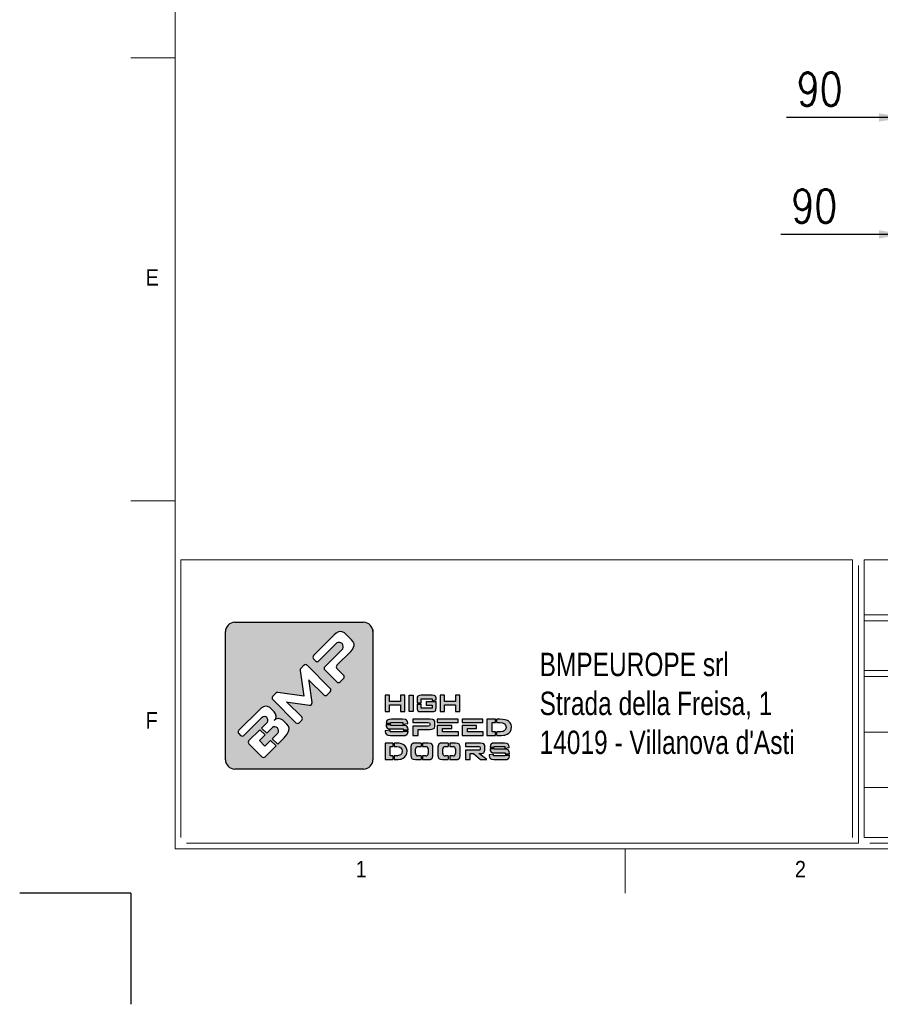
# Model space of a CAD drawing. Header units: millimetres. Extents: x 106533 to 120455, y 95328 to 100331.
# Tile 5 of 8: x 113495 to 115044, y 95329 to 97102. Entities that reach past the tile are written whole.
import ezdxf

# ---------------------------------------------------------------- set-up
doc = ezdxf.new("R2010")
doc.units = ezdxf.units.MM
doc.layers.add('FORMAT', color=7, linetype='Continuous')
doc.styles.add('Compilazione 1', font='romans.shx', dxfattribs={"width": 0.75, "height": 480})
doc.styles.add('NYIP', font='romans.shx', dxfattribs={"width": 0.8})
doc.styles.add('SLDTEXTSTYLE0', font='GOTHIC.TTF', dxfattribs={"width": 0.913})
doc.dimstyles.new('STANDARD35', dxfattribs={"dimscale": 35, "dimtxt": 2, "dimasz": 1.5, "dimexe": 1, "dimexo": 1, "dimgap": 0.7, "dimtad": 1, "dimdec": 0, "dimdsep": 46, "dimtxsty": 'NYIP', "dimcen": 0, "dimclrd": 1, "dimclre": 1, "dimclrt": 2, "dimadec": 0, "dimazin": 0, "dimtfac": 1, "dimtdec": 0, "dimtix": 1, "dimtmove": 0, "dimatfit": 3, "dimfxl": 0, "dimtvp": 1, "dimtolj": 1, "dimtzin": 0, "dimarcsym": 0})

# ---------------------------------------------------------------- blocks, each defined once
blk = doc.blocks.new('A$C7C9C4F3F')
at = {"color": 7, "lineweight": 5}
blk.add_line((0, 1765.8), (199.3, 1765.8), dxfattribs=at)
at = {"layer": 'FORMAT', "color": 7, "lineweight": 5}
for p, q in [((199.3, 11304.4), (199.3, 199.3)), ((0, 3758.8), (199.3, 3758.8)), ((199.3, 199.3), (16199.3, 199.3)), ((2224.2, 0), (2224.2, 199.3))]:
    blk.add_line(p, q, dxfattribs=at)
at = {"color": 7, "lineweight": 5, "char_height": 73.8, "attachment_point": 1, "style": 'SLDTEXTSTYLE0'}
for s, insert in [('E', (66.4, 2808)), ('1', (1011.8, 145.3)), ('2', (2988.2, 145.3))]:
    blk.add_mtext(s, dxfattribs=dict(at, insert=insert))
at = {"layer": 'FORMAT', "color": 7, "lineweight": 5, "insert": (66.4, 815), "char_height": 73.8, "attachment_point": 1, "style": 'SLDTEXTSTYLE0'}
blk.add_mtext('F', dxfattribs=at)
blk = doc.blocks.new('*D316')
at = {"color": 7, "lineweight": -2}
for p, q in [((115086.9, 96614.8), (115086.9, 96745.3)), ((115176.9, 96602.8), (115176.9, 96745.3)), ((115086.9, 96715.3), (114865.7, 96715.3)), ((115041.9, 96715.3), (114996.9, 96715.3)), ((115176.9, 96715.3), (115086.9, 96715.3)), ((115221.9, 96715.3), (115266.9, 96715.3))]:
    blk.add_line(p, q, dxfattribs=at)
at = {"color": 7}
for points in [[(115041.9, 96707.8), (115041.9, 96722.8), (115086.9, 96715.3)], [(115221.9, 96722.8), (115221.9, 96707.8), (115176.9, 96715.3)]]:
    blk.add_solid(points, dxfattribs=at)
at = {"layer": 'Defpoints', "color": 0}
for p in [(115086.9, 96715.3), (115086.9, 96584.8), (115176.9, 96572.8)]:
    blk.add_point(p, dxfattribs=at)
at = {"color": 7, "lineweight": 0, "insert": (114925.6, 96766.3), "char_height": 60, "attachment_point": 5, "style": 'NYIP'}
blk.add_mtext('\\A1;90', dxfattribs=at)
blk = doc.blocks.new('*D321')
at = {"color": 7, "lineweight": -2}
for p, q in [((115087.2, 97121.7), (115087.2, 96895.7)), ((115177.2, 97121.7), (115177.2, 96895.7)), ((115087.2, 96925.7), (114875.5, 96925.7)), ((115042.2, 96925.7), (114997.2, 96925.7)), ((115087.2, 96925.7), (115177.2, 96925.7)), ((115222.2, 96925.7), (115267.2, 96925.7))]:
    blk.add_line(p, q, dxfattribs=at)
at = {"color": 7}
for points in [[(115042.2, 96918.2), (115042.2, 96933.2), (115087.2, 96925.7)], [(115222.2, 96933.2), (115222.2, 96918.2), (115177.2, 96925.7)]]:
    blk.add_solid(points, dxfattribs=at)
at = {"layer": 'Defpoints', "color": 0}
for p in [(115087.2, 97151.7), (115177.2, 97151.7), (115177.2, 96925.7)]:
    blk.add_point(p, dxfattribs=at)
at = {"color": 7, "lineweight": 0, "insert": (114935.3, 96976.7), "char_height": 60, "attachment_point": 5, "style": 'NYIP'}
blk.add_mtext('\\A1;90', dxfattribs=at)

msp = doc.modelspace()

# ---------------------------------------------------------------- hatches: boundary and pattern name
at = {"linetype": 'Continuous'}
h = msp.add_hatch(color=256, dxfattribs=at)
h.set_gradient(color1=(8, 89, 3), color2=(8, 89, 2), one_color=1)
h.paths.add_polyline_path([(114131.1, 95769.6), (114131.1, 96000.1, 0.414214), (114114.3, 96016.9), (113882.6, 96016.9, 0.414214), (113865.8, 96000.1), (113865.8, 95769.6, 0.414214), (113882.6, 95752.7), (114114.3, 95752.7, 0.414214)])
h.paths.add_polyline_path([(114188.4, 95856.1), (114188.4, 95885.6), (114180.7, 95885.6), (114180.7, 95874.6), (114161.2, 95874.6), (114161.2, 95885.6), (114153.4, 95885.6), (114153.4, 95856.1), (114161.2, 95856.1), (114161.2, 95868.3), (114180.7, 95868.3), (114180.7, 95856.1)])
h.paths.add_polyline_path([(114203.9, 95856.1), (114203.9, 95885.6), (114196.2, 95885.6), (114196.2, 95856.1)])
h.paths.add_polyline_path([(114218.3, 95862.6), (114218.3, 95869.7), (114210.6, 95869.7), (114210.6, 95863.4), (114210.9, 95860.4), (114212.2, 95857.7), (114214.1, 95856.6), (114218.2, 95856.1), (114237.7, 95856.1), (114241, 95856.4), (114243.7, 95857.7), (114244.7, 95859.4), (114245.3, 95863.4), (114245.3, 95873.7), (114227, 95873.7), (114227, 95867.8), (114237.8, 95867.8), (114237.8, 95862.6)])
h.paths.add_polyline_path([(114245.3, 95878.6), (114245.1, 95881.2), (114243.7, 95884), (114241.7, 95885), (114237.7, 95885.6), (114218.2, 95885.6), (114214.9, 95885.3), (114212.2, 95884), (114211.1, 95882.3), (114210.6, 95878.3), (114210.6, 95872.2), (114218.3, 95872.2), (114218.3, 95879.4), (114237.8, 95879.4), (114237.8, 95876.3), (114245.3, 95877.5)])
h.paths.add_polyline_path([(114260.3, 95874.6), (114260.3, 95885.6), (114252.5, 95885.6), (114252.5, 95856.1), (114260.3, 95856.1), (114260.3, 95868.3), (114279.8, 95868.3), (114279.8, 95856.1), (114287.5, 95856.1), (114287.5, 95885.6), (114279.8, 95885.6), (114279.8, 95874.6)])
h.paths.add_polyline_path([(114193.7, 95838.2), (114191.9, 95841), (114189.6, 95842), (114184.5, 95842.5), (114164.4, 95842.5), (114160.3, 95842.2), (114157, 95840.9), (114155.7, 95839.2), (114154.9, 95835.3), (114154.9, 95835.2), (114163.5, 95835.2), (114163.5, 95836.4), (114185.3, 95836.4), (114185.3, 95833.3), (114194.1, 95834.7), (114194.1, 95835.7)])
h.paths.add_polyline_path([(114192.4, 95829.9), (114190, 95830.9), (114185, 95831.4), (114163.5, 95831.4), (114163.5, 95832.7), (114154.9, 95832.7), (114154.9, 95832.1), (114155.3, 95829.2), (114157, 95826.4), (114159.3, 95825.4), (114164.4, 95824.9), (114185.8, 95824.9), (114185.8, 95823.4), (114194.4, 95823.4), (114194.4, 95824.2), (114194.1, 95827.1)])
h.paths.add_polyline_path([(114193.7, 95816.4), (114194.4, 95820.3), (114194.4, 95820.9), (114185.8, 95820.9), (114185.8, 95819.5), (114162.2, 95819.5), (114162.2, 95822.8), (114153.4, 95821.5), (114153.4, 95820.3), (114153.8, 95817.4), (114155.5, 95814.7), (114157.9, 95813.6), (114163, 95813), (114185, 95813), (114189, 95813.4), (114192.4, 95814.7)])
h.paths.add_polyline_path([(114212.6, 95813), (114212.6, 95824.1), (114234.1, 95824.1), (114237, 95824.3), (114240.7, 95825.6), (114241.8, 95826.6), (114242.9, 95830.1), (114242.9, 95836.4), (114242.7, 95838.1), (114240.7, 95841.1), (114239, 95841.9), (114234.1, 95842.5), (114203.2, 95842.5), (114203.2, 95836.5), (114230.4, 95836.5), (114232.9, 95836.2), (114233.5, 95834.8), (114233.5, 95831.8), (114232.9, 95830.5), (114230.4, 95830.1), (114203.2, 95830.1), (114203.2, 95813)])
h.paths.add_polyline_path([(114285, 95813), (114285, 95819.5), (114256.6, 95819.5), (114256.6, 95825.5), (114273, 95825.5), (114273, 95831.3), (114247, 95831.3), (114247, 95813)])
h.paths.add_polyline_path([(114329.7, 95813), (114329.7, 95819.5), (114301.3, 95819.5), (114301.3, 95825.5), (114317.6, 95825.5), (114317.6, 95831.3), (114291.6, 95831.3), (114291.6, 95813)])
h.paths.add_polyline_path([(114351.7, 95813), (114351.7, 95819.5), (114346, 95819.5), (114346, 95836.4), (114351.7, 95836.4), (114351.7, 95842.5), (114336.3, 95842.5), (114336.3, 95813)])
h.paths.add_polyline_path([(114372.6, 95815.3), (114376, 95817.6), (114378.7, 95820.6), (114378.9, 95820.8), (114380.3, 95824.2), (114380.8, 95827.9), (114380.7, 95829.4), (114379.9, 95833.1), (114378.1, 95836.2), (114375.3, 95838.7), (114373.2, 95839.9), (114369.4, 95841.4), (114364.9, 95842.2), (114359.9, 95842.5), (114354.2, 95842.5), (114354.2, 95836.4), (114359.9, 95836.4), (114364.6, 95835.9), (114368.1, 95834.3), (114370.1, 95831.8), (114370.9, 95828.1), (114370.9, 95827.7), (114370, 95824), (114367.6, 95821.5), (114365.6, 95820.6), (114361.5, 95819.7), (114356, 95819.5), (114354.2, 95819.5), (114354.2, 95813), (114357.7, 95813), (114362.6, 95813.2), (114366.7, 95813.6), (114368.6, 95814)])
h.paths.add_polyline_path([(114329.3, 95836.6), (114329.3, 95842.5), (114291.6, 95842.5), (114291.6, 95836.6)])
h.paths.add_polyline_path([(114284.6, 95836.6), (114284.6, 95842.5), (114247, 95842.5), (114247, 95836.6)])
h.paths.add_polyline_path([(114166.8, 95793.2), (114166.8, 95799.4), (114153.4, 95799.4), (114153.4, 95770), (114166.8, 95770), (114166.8, 95776.4), (114162, 95776.4), (114162, 95793.2)])
h.paths.add_polyline_path([(114182.6, 95798.3), (114178.7, 95799.1), (114174.2, 95799.4), (114169.4, 95799.4), (114169.4, 95793.2), (114174.2, 95793.2), (114178.3, 95792.7), (114181.5, 95791.2), (114183.2, 95788.7), (114183.9, 95785), (114183.9, 95784.7), (114183.1, 95780.9), (114180.9, 95778.4), (114179.2, 95777.5), (114175.6, 95776.7), (114170.7, 95776.4), (114169.4, 95776.4), (114169.4, 95770), (114172.3, 95770), (114176.6, 95770.1), (114180.2, 95770.5), (114181.8, 95770.8), (114185.4, 95772.2), (114188.4, 95774.5), (114190.7, 95777.4), (114190.9, 95777.8), (114192.2, 95781.1), (114192.6, 95784.8), (114192.6, 95786.3), (114191.8, 95789.9), (114190.2, 95793), (114187.8, 95795.6), (114185.9, 95796.9)])
h.paths.add_polyline_path([(114218.2, 95793.2), (114218.2, 95799.4), (114208, 95799.4), (114204.4, 95799.1), (114201.4, 95797.8), (114200.2, 95796.1), (114199.6, 95792.1), (114199.6, 95777.2), (114199.9, 95774.3), (114201.4, 95771.5), (114203.5, 95770.5), (114208, 95770), (114218.2, 95770), (114218.2, 95776.4), (114212.3, 95776.4, -0.414214), (114208.1, 95780.6), (114208.1, 95789, -0.414214), (114212.3, 95793.2)])
h.paths.add_polyline_path([(114239, 95795.1), (114237.5, 95797.8), (114235.4, 95798.9), (114230.9, 95799.4), (114220.7, 95799.4), (114220.7, 95793.2), (114226.6, 95793.2, -0.414214), (114230.8, 95789), (114230.8, 95780.6, -0.414214), (114226.6, 95776.4), (114220.7, 95776.4), (114220.7, 95770), (114230.9, 95770), (114234.5, 95770.2), (114237.5, 95771.5), (114238.7, 95773.2), (114239.3, 95777.2), (114239.3, 95792.1)])
h.paths.add_polyline_path([(114266.9, 95793.2), (114266.9, 95799.4), (114256.7, 95799.4), (114253.1, 95799.1), (114250.1, 95797.8), (114249, 95796.1), (114248.3, 95792.1), (114248.3, 95777.2), (114248.6, 95774.3), (114250.1, 95771.5), (114252.2, 95770.5), (114256.7, 95770), (114266.9, 95770), (114266.9, 95776.4), (114261, 95776.4, -0.414214), (114256.8, 95780.6), (114256.8, 95789, -0.414214), (114261, 95793.2)])
h.paths.add_polyline_path([(114287.7, 95795.1), (114286.2, 95797.8), (114284.1, 95798.9), (114279.6, 95799.4), (114269.5, 95799.4), (114269.5, 95793.2), (114275.4, 95793.2, -0.414214), (114279.6, 95789), (114279.6, 95780.6, -0.414214), (114275.4, 95776.4), (114269.5, 95776.4), (114269.5, 95770), (114279.6, 95770), (114283.2, 95770.2), (114286.2, 95771.5), (114287.4, 95773.2), (114288, 95777.2), (114288, 95792.1)])
h.paths.add_polyline_path([(114332.5, 95795.1), (114330.8, 95798), (114329.2, 95798.8), (114325, 95799.4), (114297.7, 95799.4), (114297.7, 95793.4), (114321.8, 95793.4), (114323.9, 95793), (114324.5, 95791.7), (114324.5, 95788.3), (114323.9, 95786.9), (114321.8, 95786.6), (114297.7, 95786.6), (114297.7, 95770), (114306.1, 95770), (114306.1, 95780.6), (114312.1, 95780.6), (114324.7, 95770), (114336, 95770), (114321.6, 95780.6), (114325, 95780.6), (114327.5, 95780.8), (114330.8, 95782.1), (114331.7, 95783.1), (114332.6, 95786.7), (114332.6, 95793.4)])
h.paths.add_polyline_path([(114349.5, 95792.1), (114349.5, 95793.4), (114368.8, 95793.4), (114368.8, 95790.1), (114376.4, 95791.6), (114376.4, 95792.6), (114376.1, 95795.1), (114374.6, 95797.8), (114372.5, 95798.9), (114368.1, 95799.4), (114350.3, 95799.4), (114346.7, 95799.1), (114343.8, 95797.8), (114342.6, 95796.1), (114342, 95792.1), (114342, 95792.1)])
h.paths.add_polyline_path([(114372.9, 95787.8), (114368.4, 95788.4), (114349.5, 95788.4), (114349.5, 95789.6), (114342, 95789.6), (114342, 95789), (114342.3, 95786.1), (114343.8, 95783.4), (114345.8, 95782.3), (114350.3, 95781.7), (114369.2, 95781.7), (114369.2, 95780.3), (114376.8, 95780.3), (114376.8, 95781.1), (114376.5, 95784), (114375, 95786.7)])
h.paths.add_polyline_path([(114376.2, 95773.2), (114376.8, 95777.2), (114376.8, 95777.8), (114369.2, 95777.8), (114369.2, 95776.4), (114348.4, 95776.4), (114348.4, 95779.7), (114340.7, 95778.4), (114340.7, 95777.2), (114341, 95774.3), (114342.5, 95771.5), (114344.6, 95770.5), (114349.1, 95770), (114368.4, 95770), (114372, 95770.2), (114375, 95771.5)])
h.paths.add_polyline_path([(113889.8, 95822.5), (113927, 95859.6), (113930.8, 95862.9), (113934.4, 95864.9), (113937.9, 95865.8), (113941.7, 95865.3), (113945.4, 95863.3), (113948, 95861.1), (113953.6, 95855.5), (113956.1, 95851.9), (113957.1, 95848), (113957.2, 95847.3), (113956.2, 95843.3), (113953.5, 95840), (113956.7, 95842.5), (113960.7, 95843.5), (113961.5, 95843.5), (113965.5, 95842.7), (113969.1, 95840.5), (113970.4, 95839.3), (113976.3, 95833.5), (113979, 95829.9), (113980.2, 95826.1), (113980, 95822.4), (113978.9, 95819), (113976.9, 95815.4), (113974.1, 95811.7), (113971.7, 95809.2), (113959.9, 95797.4), (113949.9, 95807.4), (113960.1, 95817.6, 0.86713), (113950.2, 95827.5), (113940, 95817.3), (113930.6, 95826.6), (113940.8, 95836.8, 0.88875), (113931.7, 95845.9), (113899, 95813.2, -0.414214), (113893.1, 95813.2), (113889.8, 95816.5, -0.414088)], flags=16)
h.paths.add_polyline_path([(113951, 95883.7), (113956.5, 95889.2, -0.234445), (113960.1, 95890.4), (114006.8, 95884.1), (114000.1, 95930.4, -0.236379), (114001.3, 95934), (114006.8, 95939.5, -0.414214), (114012.7, 95939.5), (114054.3, 95897.8, -0.414214), (114054.3, 95891.9), (114048.6, 95886.1, -0.414418), (114042.6, 95886.1), (114016.4, 95912.3), (114015.7, 95913.1), (114016.2, 95911), (114021.6, 95872.6, -0.235808), (114020.4, 95869), (114020.4, 95869, -0.236783), (114016.8, 95867.8), (113978.8, 95873.3), (113975.8, 95873.7), (113976.9, 95872.8), (114003.1, 95846.6, -0.414214), (114003.1, 95840.6), (113998.6, 95836.1, -0.414214), (113992.7, 95836.1), (113951, 95877.7, -0.413615)], flags=16)
h.paths.add_polyline_path([(113908.1, 95804.1), (113927.7, 95823.6), (113937, 95814.3), (113926.8, 95804.1), (113936.7, 95794.2), (113946.9, 95804.4), (113956.9, 95794.4), (113937.4, 95774.8, -0.414499), (113931.4, 95774.8), (113908.1, 95798.2, -0.414214)], flags=16)
h.paths.add_polyline_path([(114024.4, 95957.1), (114061.5, 95994.3), (114065.3, 95997.5), (114069, 95999.6), (114072.4, 96000.5), (114076.1, 96000), (114079.9, 95998), (114082.6, 95995.8), (114092.7, 95985.5), (114095.8, 95981.8), (114097.2, 95978), (114097.4, 95975.4), (114096.5, 95971.9), (114094.4, 95968.2), (114091.2, 95964.5), (114066.4, 95939.7, 0.413999), (114066.4, 95933.7), (114078.3, 95921.8, -0.413728), (114078.3, 95915.9), (114072, 95909.5, -0.414825), (114066, 95909.5), (114044.4, 95931.1, -0.414214), (114044.4, 95937), (114076.8, 95969.4, 0.75715), (114066.4, 95979.8), (114034.1, 95947.4, -0.414295), (114028.1, 95947.4), (114024.4, 95951.2, -0.414088)], flags=16)

# ---------------------------------------------------------------- linework, layer by layer
at = {"lineweight": 5}
for p, q in [((113785.4, 96129.6), (114994.7, 96129.6)), ((113785.4, 96129.6), (113785.4, 95629.6)), ((114994.7, 96129.6), (114994.7, 95629.6)), ((115005, 96119.3), (115005, 95619.3)), ((115015.4, 96129.6), (117574.6, 96129.6)), ((115015.4, 96129.6), (115015.4, 95629.6)), ((115015.4, 96030.3), (117574.6, 96030.3)), ((115015.4, 96019.3), (117574.6, 96019.3)), ((115015.4, 95930.3), (117574.6, 95930.3)), ((115015.4, 95919.3), (117574.6, 95919.3)), ((115015.4, 95819.3), (117574.6, 95819.3)), ((115015.4, 95719.3), (117574.6, 95719.3)), ((115015.4, 95629.6), (117574.6, 95629.6)), ((113795.7, 95619.3), (115005, 95619.3)), ((115025.7, 95619.3), (117584.9, 95619.3))]:
    msp.add_line(p, q, dxfattribs=at)
for p, q in [((113882.6, 96016.9), (114114.3, 96016.9)), ((113865.8, 95769.6), (113865.8, 96000.1)), ((114061.5, 95994.3), (114024.4, 95957.1)), ((114065.3, 95997.5), (114061.5, 95994.3)), ((114069, 95999.6), (114065.3, 95997.5)), ((114072.4, 96000.5), (114069, 95999.6)), ((114076.1, 96000), (114072.4, 96000.5)), ((114079.9, 95998), (114076.1, 96000)), ((114082.6, 95995.8), (114079.9, 95998)), ((114092.7, 95985.5), (114082.6, 95995.8)), ((114034.1, 95947.4), (114066.5, 95979.8)), ((114095.8, 95981.8), (114092.7, 95985.5)), ((114097.2, 95978), (114095.8, 95981.8)), ((114097.4, 95975.4), (114097.2, 95978)), ((114076.8, 95969.4), (114044.4, 95937)), ((114066.4, 95939.7), (114091.2, 95964.5)), ((114091.2, 95964.5), (114094.4, 95968.2)), ((114094.4, 95968.2), (114096.5, 95971.9)), ((114096.5, 95971.9), (114097.4, 95975.4)), ((114024.4, 95951.2), (114028.1, 95947.4)), ((114000.1, 95930.4), (114006.8, 95884.1)), ((114006.8, 95939.5), (114001.3, 95934)), ((114054.3, 95897.8), (114012.7, 95939.5)), ((114044.4, 95931.1), (114066, 95909.5)), ((114078.3, 95921.8), (114066.4, 95933.7)), ((114016.2, 95911), (114015.7, 95913.1)), ((114015.7, 95913.1), (114016.4, 95912.3)), ((114021.6, 95872.6), (114016.2, 95911)), ((114016.4, 95912.3), (114042.6, 95886.1)), ((114072, 95909.5), (114078.3, 95915.9)), ((113956.5, 95889.2), (113951, 95883.7)), ((114006.8, 95884.1), (113960.1, 95890.4)), ((114048.6, 95886.1), (114054.3, 95891.9)), ((113951, 95877.7), (113992.7, 95836.1)), ((113976.9, 95872.8), (113975.8, 95873.7)), ((113975.8, 95873.7), (113978.8, 95873.3)), ((114003.1, 95846.6), (113976.9, 95872.8)), ((113978.8, 95873.3), (114016.8, 95867.8)), ((114161.2, 95885.6), (114153.4, 95885.6)), ((114153.4, 95885.6), (114153.4, 95856.1)), ((114161.2, 95874.6), (114161.2, 95885.6)), ((114180.7, 95874.6), (114161.2, 95874.6)), ((114188.4, 95885.6), (114180.7, 95885.6)), ((114180.7, 95885.6), (114180.7, 95874.6)), ((114188.4, 95856.1), (114188.4, 95885.6)), ((114196.2, 95856.1), (114196.2, 95885.6)), ((114196.2, 95885.6), (114203.9, 95885.6)), ((114203.9, 95885.6), (114203.9, 95856.1)), ((114211.1, 95882.3), (114210.6, 95878.3)), ((114210.6, 95878.3), (114210.6, 95872.2)), ((114210.6, 95872.2), (114218.3, 95872.2)), ((114210.6, 95869.7), (114210.6, 95863.4)), ((114210.6, 95869.7), (114218.3, 95869.7)), ((114212.2, 95884), (114211.1, 95882.3)), ((114214.9, 95885.3), (114212.2, 95884)), ((114218.2, 95885.6), (114214.9, 95885.3)), ((114237.7, 95885.6), (114218.2, 95885.6)), ((114218.3, 95872.2), (114218.3, 95879.4)), ((114218.3, 95879.4), (114237.8, 95879.4)), ((114218.3, 95862.6), (114218.3, 95869.7)), ((114245.3, 95873.7), (114227, 95873.7)), ((114227, 95873.7), (114227, 95867.8)), ((114241.7, 95885), (114237.7, 95885.6)), ((114237.8, 95879.4), (114237.8, 95876.3)), ((114237.8, 95876.3), (114245.3, 95877.5)), ((114243.7, 95884), (114241.7, 95885)), ((114245.1, 95881.2), (114243.7, 95884)), ((114245.3, 95878.6), (114245.1, 95881.2)), ((114245.3, 95877.5), (114245.3, 95878.6)), ((114245.3, 95863.4), (114245.3, 95873.7)), ((114260.3, 95885.6), (114252.5, 95885.6)), ((114252.5, 95885.6), (114252.5, 95856.1)), ((114260.3, 95874.6), (114260.3, 95885.6)), ((114279.8, 95874.6), (114260.3, 95874.6)), ((114287.5, 95885.6), (114279.8, 95885.6)), ((114279.8, 95885.6), (114279.8, 95874.6)), ((114287.5, 95856.1), (114287.5, 95885.6)), ((113927, 95859.6), (113889.8, 95822.5)), ((113930.8, 95862.9), (113927, 95859.6)), ((113934.4, 95864.9), (113930.8, 95862.9)), ((113937.9, 95865.8), (113934.4, 95864.9)), ((113941.7, 95865.3), (113937.9, 95865.8)), ((113945.4, 95863.3), (113941.7, 95865.3)), ((113948, 95861.1), (113945.4, 95863.3)), ((113953.6, 95855.5), (113948, 95861.1)), ((113956.1, 95851.9), (113953.6, 95855.5)), ((114020.4, 95869), (114020.4, 95869)), ((114153.4, 95856.1), (114161.2, 95856.1)), ((114161.2, 95856.1), (114161.2, 95868.3)), ((114161.2, 95868.3), (114180.7, 95868.3)), ((114180.7, 95868.3), (114180.7, 95856.1)), ((114180.7, 95856.1), (114188.4, 95856.1)), ((114203.9, 95856.1), (114196.2, 95856.1)), ((114196.2, 95856.1), (114196.2, 95856.1)), ((114210.6, 95863.4), (114210.9, 95860.4)), ((114210.9, 95860.4), (114212.2, 95857.7)), ((114212.2, 95857.7), (114214.1, 95856.6)), ((114214.1, 95856.6), (114218.2, 95856.1)), ((114218.2, 95856.1), (114237.7, 95856.1)), ((114237.8, 95862.6), (114218.3, 95862.6)), ((114227, 95867.8), (114237.8, 95867.8)), ((114237.7, 95856.1), (114241, 95856.4)), ((114237.8, 95867.8), (114237.8, 95862.6)), ((114241, 95856.4), (114243.7, 95857.7)), ((114243.7, 95857.7), (114244.7, 95859.4)), ((114244.7, 95859.4), (114245.3, 95863.4)), ((114252.5, 95856.1), (114260.3, 95856.1)), ((114260.3, 95856.1), (114260.3, 95868.3)), ((114260.3, 95868.3), (114279.8, 95868.3)), ((114279.8, 95868.3), (114279.8, 95856.1)), ((114279.8, 95856.1), (114287.5, 95856.1)), ((113899, 95813.2), (113931.8, 95845.9)), ((113940.8, 95836.8), (113930.6, 95826.6)), ((113956.2, 95843.3), (113953.4, 95839.9)), ((113953.4, 95839.9), (113956.2, 95843.3)), ((113956.7, 95842.5), (113953.4, 95839.9)), ((113953.4, 95839.9), (113953.5, 95840)), ((113953.5, 95840), (113956.2, 95843.3)), ((113957.1, 95848), (113956.1, 95851.9)), ((113956.2, 95843.3), (113957.2, 95847.3)), ((113960.7, 95843.5), (113956.7, 95842.5)), ((113957.2, 95847.3), (113957.1, 95848)), ((113961.5, 95843.5), (113960.7, 95843.5)), ((113965.5, 95842.7), (113961.5, 95843.5)), ((113969.1, 95840.5), (113965.5, 95842.7)), ((113970.4, 95839.3), (113969.1, 95840.5)), ((113976.3, 95833.5), (113970.4, 95839.3)), ((113998.6, 95836.1), (114003.1, 95840.6)), ((114155.7, 95839.2), (114154.9, 95835.3)), ((114154.9, 95835.3), (114154.9, 95835.2)), ((114154.9, 95835.2), (114163.5, 95835.2)), ((114157, 95840.9), (114155.7, 95839.2)), ((114160.3, 95842.2), (114157, 95840.9)), ((114164.4, 95842.5), (114160.3, 95842.2)), ((114163.5, 95835.2), (114163.5, 95836.4)), ((114163.5, 95836.4), (114185.3, 95836.4)), ((114184.5, 95842.5), (114164.4, 95842.5)), ((114189.6, 95842), (114184.5, 95842.5)), ((114185.3, 95836.4), (114185.3, 95833.3)), ((114185.3, 95833.3), (114194.1, 95834.7)), ((114191.9, 95841), (114189.6, 95842)), ((114193.7, 95838.2), (114191.9, 95841)), ((114194.1, 95835.7), (114193.7, 95838.2)), ((114194.1, 95834.7), (114194.1, 95835.7)), ((114234.1, 95842.5), (114203.2, 95842.5)), ((114203.2, 95842.5), (114203.2, 95836.5)), ((114203.2, 95836.5), (114230.4, 95836.5)), ((114230.4, 95836.5), (114232.9, 95836.2)), ((114232.9, 95836.2), (114233.5, 95834.8)), ((114233.5, 95834.8), (114233.5, 95831.8)), ((114239, 95841.9), (114234.1, 95842.5)), ((114240.7, 95841.1), (114239, 95841.9)), ((114242.7, 95838.1), (114240.7, 95841.1)), ((114242.9, 95836.4), (114242.7, 95838.1)), ((114242.9, 95830.1), (114242.9, 95836.4)), ((114284.6, 95842.5), (114247, 95842.5)), ((114247, 95842.5), (114247, 95836.6)), ((114247, 95836.6), (114284.6, 95836.6)), ((114284.6, 95836.6), (114284.6, 95842.5)), ((114329.3, 95842.5), (114291.6, 95842.5)), ((114291.6, 95842.5), (114291.6, 95836.6)), ((114291.6, 95836.6), (114329.3, 95836.6)), ((114329.3, 95836.6), (114329.3, 95842.5)), ((114351.7, 95842.5), (114336.3, 95842.5)), ((114336.3, 95842.5), (114336.3, 95813)), ((114346, 95819.5), (114346, 95836.4)), ((114346, 95836.4), (114351.7, 95836.4)), ((114351.7, 95836.4), (114351.7, 95842.5)), ((114359.9, 95842.5), (114354.2, 95842.5)), ((114354.2, 95836.4), (114354.2, 95842.5)), ((114354.2, 95836.4), (114359.9, 95836.4)), ((114364.9, 95842.2), (114359.9, 95842.5)), ((114359.9, 95836.4), (114364.6, 95835.9)), ((114364.6, 95835.9), (114368.1, 95834.3)), ((114369.4, 95841.4), (114364.9, 95842.2)), ((114368.1, 95834.3), (114370.1, 95831.8)), ((114373.2, 95839.9), (114369.4, 95841.4)), ((114375.3, 95838.7), (114373.2, 95839.9)), ((114378.1, 95836.2), (114375.3, 95838.7)), ((114379.9, 95833.1), (114378.1, 95836.2)), ((113889.8, 95816.5), (113893.1, 95813.2)), ((113927.7, 95823.6), (113908.1, 95804.1)), ((113927.7, 95823.6), (113937, 95814.3)), ((113930.6, 95826.6), (113940, 95817.3)), ((113940, 95817.3), (113950.2, 95827.5)), ((113960.1, 95817.6), (113949.9, 95807.4)), ((113979, 95829.9), (113976.3, 95833.5)), ((113976.9, 95815.4), (113978.9, 95819)), ((113978.9, 95819), (113980, 95822.4)), ((113980.2, 95826.1), (113979, 95829.9)), ((113980, 95822.4), (113980.2, 95826.1)), ((114162.2, 95822.8), (114153.4, 95821.5)), ((114153.4, 95821.5), (114153.4, 95820.3)), ((114153.4, 95820.3), (114153.8, 95817.4)), ((114153.8, 95817.4), (114155.5, 95814.7)), ((114154.9, 95832.7), (114154.9, 95832.1)), ((114154.9, 95832.7), (114163.5, 95832.7)), ((114154.9, 95832.1), (114155.3, 95829.2)), ((114155.3, 95829.2), (114157, 95826.4)), ((114157, 95826.4), (114159.3, 95825.4)), ((114159.3, 95825.4), (114164.4, 95824.9)), ((114162.2, 95819.5), (114162.2, 95822.8)), ((114185.8, 95819.5), (114162.2, 95819.5)), ((114163.5, 95831.4), (114163.5, 95832.7)), ((114185, 95831.4), (114163.5, 95831.4)), ((114164.4, 95824.9), (114185.8, 95824.9)), ((114190, 95830.9), (114185, 95831.4)), ((114185.8, 95824.9), (114185.8, 95823.4)), ((114185.8, 95823.4), (114194.4, 95823.4)), ((114185.8, 95820.9), (114185.8, 95819.5)), ((114185.8, 95820.9), (114194.4, 95820.9)), ((114192.4, 95829.9), (114190, 95830.9)), ((114194.1, 95827.1), (114192.4, 95829.9)), ((114193.7, 95816.4), (114194.4, 95820.3)), ((114194.4, 95824.2), (114194.1, 95827.1)), ((114194.4, 95823.4), (114194.4, 95824.2)), ((114194.4, 95820.3), (114194.4, 95820.9)), ((114230.4, 95830.1), (114203.2, 95830.1)), ((114203.2, 95830.1), (114203.2, 95813)), ((114212.6, 95813), (114212.6, 95824.1)), ((114212.6, 95824.1), (114234.1, 95824.1)), ((114232.9, 95830.5), (114230.4, 95830.1)), ((114233.5, 95831.8), (114232.9, 95830.5)), ((114234.1, 95824.1), (114237, 95824.3)), ((114237, 95824.3), (114240.7, 95825.6)), ((114240.7, 95825.6), (114241.8, 95826.6)), ((114241.8, 95826.6), (114242.9, 95830.1)), ((114247, 95831.3), (114247, 95813)), ((114273, 95831.3), (114247, 95831.3)), ((114256.6, 95819.5), (114256.6, 95825.5)), ((114256.6, 95825.5), (114273, 95825.5)), ((114285, 95819.5), (114256.6, 95819.5)), ((114273, 95825.5), (114273, 95831.3)), ((114285, 95813), (114285, 95819.5)), ((114291.6, 95831.3), (114291.6, 95813)), ((114317.6, 95831.3), (114291.6, 95831.3)), ((114301.3, 95819.5), (114301.3, 95825.5)), ((114301.3, 95825.5), (114317.6, 95825.5)), ((114329.7, 95819.5), (114301.3, 95819.5)), ((114317.6, 95825.5), (114317.6, 95831.3)), ((114329.7, 95813), (114329.7, 95819.5)), ((114351.7, 95819.5), (114346, 95819.5)), ((114351.7, 95813), (114351.7, 95819.5)), ((114356, 95819.5), (114354.2, 95819.5)), ((114354.2, 95813), (114354.2, 95819.5)), ((114361.5, 95819.7), (114356, 95819.5)), ((114365.6, 95820.6), (114361.5, 95819.7)), ((114367.6, 95821.5), (114365.6, 95820.6)), ((114370, 95824), (114367.6, 95821.5)), ((114370.9, 95827.7), (114370, 95824)), ((114370.1, 95831.8), (114370.9, 95828.1)), ((114370.9, 95828.1), (114370.9, 95827.7)), ((114372.6, 95815.3), (114376, 95817.6)), ((114376, 95817.6), (114378.7, 95820.6)), ((114378.7, 95820.6), (114378.9, 95820.8)), ((114378.9, 95820.8), (114380.3, 95824.2)), ((114380.7, 95829.4), (114379.9, 95833.1)), ((114380.3, 95824.2), (114380.8, 95827.9)), ((114380.8, 95827.9), (114380.7, 95829.4)), ((113926.8, 95804.1), (113937, 95814.3)), ((113936.7, 95794.2), (113926.8, 95804.1)), ((113946.9, 95804.4), (113936.7, 95794.2)), ((113946.9, 95804.4), (113956.9, 95794.4)), ((113949.9, 95807.4), (113959.9, 95797.4)), ((113959.9, 95797.4), (113971.7, 95809.2)), ((113971.7, 95809.2), (113974.1, 95811.7)), ((113974.1, 95811.7), (113976.9, 95815.4)), ((114166.8, 95799.4), (114153.4, 95799.4)), ((114153.4, 95799.4), (114153.4, 95770)), ((114155.5, 95814.7), (114157.9, 95813.6)), ((114157.9, 95813.6), (114163, 95813)), ((114163, 95813), (114185, 95813)), ((114166.8, 95799.4), (114166.8, 95793.2)), ((114174.2, 95799.4), (114169.4, 95799.4)), ((114169.4, 95799.4), (114169.4, 95793.2)), ((114178.7, 95799.1), (114174.2, 95799.4)), ((114182.6, 95798.3), (114178.7, 95799.1)), ((114185, 95813), (114189, 95813.4)), ((114189, 95813.4), (114192.4, 95814.7)), ((114192.4, 95814.7), (114193.7, 95816.4)), ((114204.4, 95799.1), (114201.4, 95797.8)), ((114203.2, 95813), (114212.6, 95813)), ((114208, 95799.4), (114204.4, 95799.1)), ((114218.2, 95799.4), (114208, 95799.4)), ((114218.2, 95799.4), (114218.2, 95793.2)), ((114230.9, 95799.4), (114220.7, 95799.4)), ((114220.7, 95799.4), (114220.7, 95793.2)), ((114235.4, 95798.9), (114230.9, 95799.4)), ((114237.5, 95797.8), (114235.4, 95798.9)), ((114247, 95813), (114285, 95813)), ((114253.1, 95799.1), (114250.1, 95797.8)), ((114256.7, 95799.4), (114253.1, 95799.1)), ((114266.9, 95799.4), (114256.7, 95799.4)), ((114266.9, 95799.4), (114266.9, 95793.2)), ((114279.6, 95799.4), (114269.5, 95799.4)), ((114269.5, 95799.4), (114269.5, 95793.2)), ((114284.1, 95798.9), (114279.6, 95799.4)), ((114286.2, 95797.8), (114284.1, 95798.9)), ((114291.6, 95813), (114329.7, 95813)), ((114325, 95799.4), (114297.7, 95799.4)), ((114297.7, 95799.4), (114297.7, 95793.4)), ((114329.2, 95798.8), (114325, 95799.4)), ((114330.8, 95798), (114329.2, 95798.8)), ((114336.3, 95813), (114351.7, 95813)), ((114346.7, 95799.1), (114343.8, 95797.8)), ((114350.3, 95799.4), (114346.7, 95799.1)), ((114368.1, 95799.4), (114350.3, 95799.4)), ((114354.2, 95813), (114357.7, 95813)), ((114357.7, 95813), (114362.6, 95813.2)), ((114362.6, 95813.2), (114366.7, 95813.6)), ((114366.7, 95813.6), (114368.6, 95814)), ((114372.5, 95798.9), (114368.1, 95799.4)), ((114368.6, 95814), (114372.6, 95815.3)), ((114374.6, 95797.8), (114372.5, 95798.9)), ((113908.1, 95798.2), (113931.4, 95774.8)), ((113937.4, 95774.8), (113956.9, 95794.4)), ((114162, 95776.4), (114162, 95793.2)), ((114162, 95793.2), (114166.8, 95793.2)), ((114169.4, 95793.2), (114174.2, 95793.2)), ((114174.2, 95793.2), (114178.3, 95792.7)), ((114178.3, 95792.7), (114181.5, 95791.2)), ((114181.5, 95791.2), (114183.2, 95788.7)), ((114185.9, 95796.9), (114182.6, 95798.3)), ((114183.9, 95784.7), (114183.1, 95780.9)), ((114183.2, 95788.7), (114183.9, 95785)), ((114183.9, 95785), (114183.9, 95784.7)), ((114187.8, 95795.6), (114185.9, 95796.9)), ((114190.2, 95793), (114187.8, 95795.6)), ((114191.8, 95789.9), (114190.2, 95793)), ((114190.9, 95777.8), (114192.2, 95781.1)), ((114192.6, 95786.3), (114191.8, 95789.9)), ((114192.2, 95781.1), (114192.6, 95784.8)), ((114192.6, 95784.8), (114192.6, 95786.3)), ((114200.2, 95796.1), (114199.6, 95792.1)), ((114199.6, 95792.1), (114199.6, 95777.2)), ((114201.4, 95797.8), (114200.2, 95796.1)), ((114208.1, 95780.6), (114208.1, 95789)), ((114212.3, 95793.2), (114218.2, 95793.2)), ((114220.7, 95793.2), (114226.6, 95793.2)), ((114230.8, 95789), (114230.8, 95780.6)), ((114239, 95795.1), (114237.5, 95797.8)), ((114239.3, 95792.1), (114239, 95795.1)), ((114239.3, 95777.2), (114239.3, 95792.1)), ((114249, 95796.1), (114248.3, 95792.1)), ((114248.3, 95792.1), (114248.3, 95777.2)), ((114250.1, 95797.8), (114249, 95796.1)), ((114256.8, 95780.6), (114256.8, 95789)), ((114261, 95793.2), (114266.9, 95793.2)), ((114269.5, 95793.2), (114275.4, 95793.2)), ((114279.6, 95789), (114279.6, 95780.6)), ((114287.7, 95795.1), (114286.2, 95797.8)), ((114288, 95792.1), (114287.7, 95795.1)), ((114288, 95777.2), (114288, 95792.1)), ((114297.7, 95793.4), (114321.8, 95793.4)), ((114321.8, 95786.6), (114297.7, 95786.6)), ((114297.7, 95786.6), (114297.7, 95770)), ((114321.8, 95793.4), (114323.9, 95793)), ((114323.9, 95786.9), (114321.8, 95786.6)), ((114323.9, 95793), (114324.5, 95791.7)), ((114324.5, 95788.3), (114323.9, 95786.9)), ((114324.5, 95791.7), (114324.5, 95788.3)), ((114327.5, 95780.8), (114330.8, 95782.1)), ((114332.5, 95795.1), (114330.8, 95798)), ((114330.8, 95782.1), (114331.7, 95783.1)), ((114331.7, 95783.1), (114332.6, 95786.7)), ((114332.6, 95793.4), (114332.5, 95795.1)), ((114332.6, 95786.7), (114332.6, 95793.4)), ((114342.6, 95796.1), (114342, 95792.1)), ((114342, 95792.1), (114342, 95792.1)), ((114342, 95792.1), (114349.5, 95792.1)), ((114342, 95789.6), (114342, 95789)), ((114342, 95789.6), (114349.5, 95789.6)), ((114342, 95789), (114342.3, 95786.1)), ((114342.3, 95786.1), (114343.8, 95783.4)), ((114343.8, 95797.8), (114342.6, 95796.1)), ((114343.8, 95783.4), (114345.8, 95782.3)), ((114345.8, 95782.3), (114350.3, 95781.7)), ((114349.5, 95792.1), (114349.5, 95793.4)), ((114349.5, 95793.4), (114368.8, 95793.4)), ((114349.5, 95788.4), (114349.5, 95789.6)), ((114368.4, 95788.4), (114349.5, 95788.4)), ((114350.3, 95781.7), (114369.2, 95781.7)), ((114372.9, 95787.8), (114368.4, 95788.4)), ((114368.8, 95793.4), (114368.8, 95790.1)), ((114368.8, 95790.1), (114376.4, 95791.6)), ((114369.2, 95781.7), (114369.2, 95780.3)), ((114375, 95786.7), (114372.9, 95787.8)), ((114376.1, 95795.1), (114374.6, 95797.8)), ((114376.5, 95784), (114375, 95786.7)), ((114376.4, 95792.6), (114376.1, 95795.1)), ((114376.4, 95791.6), (114376.4, 95792.6)), ((114376.8, 95781.1), (114376.5, 95784)), ((114376.8, 95780.3), (114376.8, 95781.1)), ((114153.4, 95770), (114166.8, 95770)), ((114166.8, 95776.4), (114162, 95776.4)), ((114166.8, 95776.4), (114166.8, 95770)), ((114170.7, 95776.4), (114169.4, 95776.4)), ((114169.4, 95776.4), (114169.4, 95770)), ((114169.4, 95770), (114172.3, 95770)), ((114175.6, 95776.7), (114170.7, 95776.4)), ((114172.3, 95770), (114176.6, 95770.1)), ((114179.2, 95777.5), (114175.6, 95776.7)), ((114176.6, 95770.1), (114180.2, 95770.5)), ((114180.9, 95778.4), (114179.2, 95777.5)), ((114180.2, 95770.5), (114181.8, 95770.8)), ((114183.1, 95780.9), (114180.9, 95778.4)), ((114181.8, 95770.8), (114185.4, 95772.2)), ((114185.4, 95772.2), (114188.4, 95774.5)), ((114188.4, 95774.5), (114190.7, 95777.4)), ((114190.7, 95777.4), (114190.9, 95777.8)), ((114199.6, 95777.2), (114199.9, 95774.3)), ((114199.9, 95774.3), (114201.4, 95771.5)), ((114201.4, 95771.5), (114203.5, 95770.5)), ((114203.5, 95770.5), (114208, 95770)), ((114208, 95770), (114218.2, 95770)), ((114218.2, 95776.4), (114212.3, 95776.4)), ((114218.2, 95776.4), (114218.2, 95770)), ((114226.6, 95776.4), (114220.7, 95776.4)), ((114220.7, 95776.4), (114220.7, 95770)), ((114220.7, 95770), (114230.9, 95770)), ((114230.9, 95770), (114234.5, 95770.2)), ((114234.5, 95770.2), (114237.5, 95771.5)), ((114237.5, 95771.5), (114238.7, 95773.2)), ((114238.7, 95773.2), (114239.3, 95777.2)), ((114248.3, 95777.2), (114248.6, 95774.3)), ((114248.6, 95774.3), (114250.1, 95771.5)), ((114250.1, 95771.5), (114252.2, 95770.5)), ((114252.2, 95770.5), (114256.7, 95770)), ((114256.7, 95770), (114266.9, 95770)), ((114266.9, 95776.4), (114261, 95776.4)), ((114266.9, 95776.4), (114266.9, 95770)), ((114275.4, 95776.4), (114269.5, 95776.4)), ((114269.5, 95776.4), (114269.5, 95770)), ((114269.5, 95770), (114279.6, 95770)), ((114279.6, 95770), (114283.2, 95770.2)), ((114283.2, 95770.2), (114286.2, 95771.5)), ((114286.2, 95771.5), (114287.4, 95773.2)), ((114287.4, 95773.2), (114288, 95777.2)), ((114297.7, 95770), (114306.1, 95770)), ((114306.1, 95770), (114306.1, 95780.6)), ((114306.1, 95780.6), (114312.1, 95780.6)), ((114312.1, 95780.6), (114324.7, 95770)), ((114336, 95770), (114321.6, 95780.6)), ((114321.6, 95780.6), (114325, 95780.6)), ((114324.7, 95770), (114336, 95770)), ((114325, 95780.6), (114327.5, 95780.8)), ((114348.4, 95779.7), (114340.7, 95778.4)), ((114340.7, 95778.4), (114340.7, 95777.2)), ((114340.7, 95777.2), (114341, 95774.3)), ((114341, 95774.3), (114342.5, 95771.5)), ((114342.5, 95771.5), (114344.6, 95770.5)), ((114344.6, 95770.5), (114349.1, 95770)), ((114348.4, 95776.4), (114348.4, 95779.7)), ((114369.2, 95776.4), (114348.4, 95776.4)), ((114349.1, 95770), (114368.4, 95770)), ((114368.4, 95770), (114372, 95770.2)), ((114369.2, 95780.3), (114376.8, 95780.3)), ((114369.2, 95777.8), (114369.2, 95776.4)), ((114369.2, 95777.8), (114376.8, 95777.8)), ((114372, 95770.2), (114375, 95771.5)), ((114375, 95771.5), (114376.2, 95773.2)), ((114376.2, 95773.2), (114376.8, 95777.2)), ((114376.8, 95777.2), (114376.8, 95777.8)), ((114114.3, 95752.7), (113882.6, 95752.7))]:
    msp.add_line(p, q)
at = {"linetype": 'Continuous'}
msp.add_line((114131.1, 96003.4), (114131.1, 95769.6), dxfattribs=at)
at = {"color": 7}
for q in [(113495.4, 95529.3), (113695.4, 95329.3)]:
    msp.add_line((113695.4, 95529.3), q, dxfattribs=at)
for centre, radius, start, end in [((113882.6, 96000.1), 16.8, 90, 180), ((114114.3, 96000.1), 16.8, 0, 90), ((114070.2, 95973.2), 7.64, 330.7537, 119.2784), ((114009.7, 95936.5), 4.21, 45, 135), ((114027.4, 95954.1), 4.21, 135, 224.9755), ((114031.1, 95950.4), 4.21, 224.9755, 314.9915), ((114004.3, 95931), 4.21, 135, 188.1977), ((114047.4, 95934.1), 4.21, 134.9755, 224.9755), ((114069.3, 95936.7), 4.21, 135.042, 225), ((114069, 95912.5), 4.21, 224.9755, 315.095), ((114075.3, 95918.8), 4.21, 315.095, 45), ((113959.5, 95886.3), 4.21, 82.3395, 135.1172), ((114051.4, 95894.9), 4.21, 315, 45), ((113954, 95880.7), 4.21, 135.1172, 225), ((114017.5, 95872), 4.21, 315, 8.0736), ((114045.6, 95889.1), 4.21, 224.96, 315), ((114017.4, 95871.9), 4.21, 261.7148, 315), ((113935.8, 95840.8), 6.47, 321.7419, 128.2581), ((113995.6, 95839.1), 4.21, 225, 315), ((114000.1, 95843.6), 4.21, 315, 45), ((113892.8, 95819.5), 4.21, 135, 224.9755), ((113954.4, 95821.8), 7.08, 323.1909, 126.909), ((113896.1, 95816.2), 4.21, 224.9755, 314.9755), ((113911.1, 95801.1), 4.21, 134.9755, 224.9755), ((114212.3, 95789), 4.21, 90, 180), ((114226.6, 95789), 4.21, 0, 90), ((114261, 95789), 4.21, 90, 180), ((114275.4, 95789), 4.21, 0, 90), ((113882.6, 95769.6), 16.8, 180, 270), ((113934.4, 95777.8), 4.21, 224.9755, 315.0313), ((114114.3, 95769.6), 16.8, 270, 0), ((114212.3, 95780.6), 4.21, 180, 270), ((114226.6, 95780.6), 4.21, 270, 0), ((114261, 95780.6), 4.21, 180, 270), ((114275.4, 95780.6), 4.21, 270, 0)]:
    msp.add_arc(centre, radius, start, end)

# ---------------------------------------------------------------- block references
at = {"xscale": 0.4, "yscale": 0.4, "zscale": 0.4}
msp.add_blockref('A$C7C9C4F3F', (113695.4, 95529.3), dxfattribs=at)

# ---------------------------------------------------------------- texts
at = {"insert": (114431.2, 95962.2), "char_height": 42.075, "attachment_point": 1, "style": 'Compilazione 1'}
msp.add_mtext_dynamic_manual_height_columns("{\\fArial|b0|i0|c0|p0;BMPEUROPE srl\\P\\pxql;Strada della Freisa, 1\\P14019 - Villanova d'Asti}", width=1128.074, gutter_width=1474.6, heights=[777], dxfattribs=at)

# ---------------------------------------------------------------- dimensions: what is measured, and where the dimension line sits
at = {"color": 7, "lineweight": 0}
for base, p1, p2, picture, middle in [((115177.2, 96925.7), (115087.2, 97151.7), (115177.2, 97151.7), '*D321', (114935.3, 96925.7)), ((115086.9, 96715.3), (115176.9, 96572.8), (115086.9, 96584.8), '*D316', (114925.6, 96715.3))]:
    dim = msp.add_linear_dim(base=base, p1=p1, p2=p2, angle=180, dimstyle='STANDARD35', override={"dimscale": 30, "dimclrd": 7, "dimclre": 7, "dimclrt": 7}, dxfattribs=at)
    dim.commit()
    dim.dimension.update_dxf_attribs({"geometry": picture, "text_midpoint": middle, "dimtype": 160})

doc.saveas('drawing.dxf')
